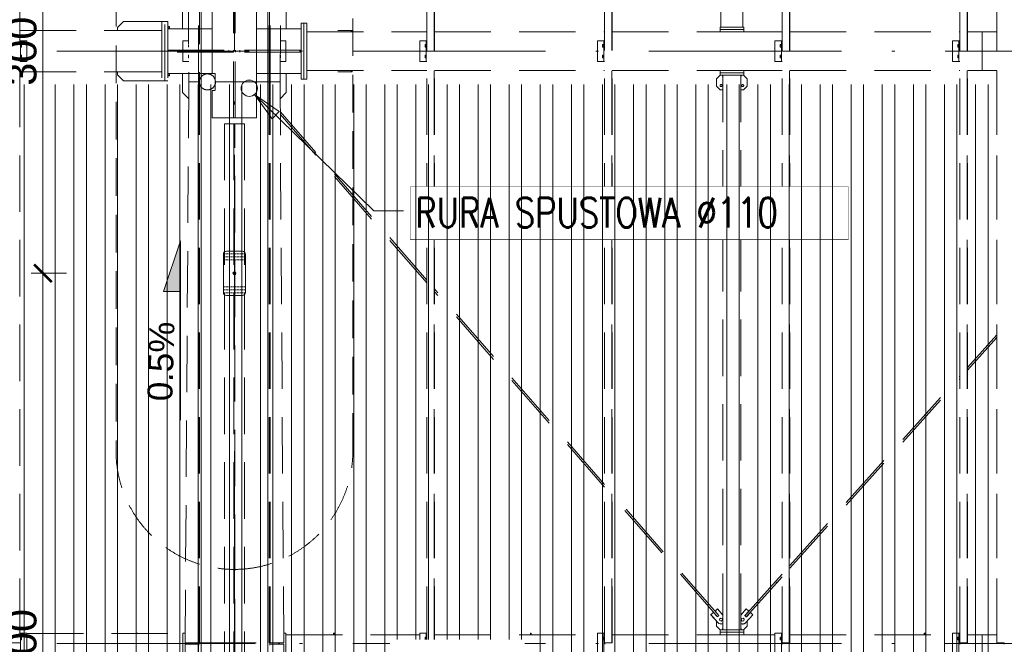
# Model space of a CAD drawing. Extents: x 256490 to 7565828, y -103950 to 5881792.
# Tile 11 of 101: x 279051 to 285702, y -88948 to -84730. Entities that reach past the tile are written whole.
import ezdxf

# ---------------------------------------------------------------- set-up
doc = ezdxf.new("R2010")
doc.units = 0
doc.header["$MEASUREMENT"] = 0
doc.set_wipeout_variables(frame=1)
for name, pattern in [('DASH', [0.75, 0.5, -0.25]), ('DASHDOT', [20, 13, -3.4, 0.2, -3.4]), ('DASHED', [19.05, 12.7, -6.35])]:
    doc.linetypes.add(name, pattern=pattern)
for name, color, linetype, lineweight in [('- AGP-1_WYMIARY', 7, 'Continuous', 20), ('-AGP1_widokowe', 7, 'Continuous', 15), ('BK_0.13', 4, 'Continuous', 9), ('BK_Beton', 140, 'Continuous', 15), ('BK_Kreskowanie', 215, 'Continuous', 5), ('BK_Opisy', 31, 'Continuous', 20), ('BK_Stal', 247, 'Continuous', 9), ('CZ-SR', 106, 'Continuous', 13), ('linii', 7, 'Continuous', 15), ('OSIE', 7, 'Continuous', 5)]:
    doc.layers.add(name, color=color, linetype=linetype, lineweight=lineweight)
for name, color, linetype in [('100_rzut_okna', 1, 'Continuous'), ('TB_CIENKA', 5, 'Continuous'), ('TB_WYMIAROWANIE', 5, 'Continuous')]:
    doc.layers.add(name, color=color, linetype=linetype)
doc.layers.add('tlo', color=7, linetype='Continuous', lineweight=9, true_color=0xb2b2b2)
doc.layers.add('wymiary', color=7, linetype='Continuous', lineweight=5, true_color=0x7f7f7f)
doc.styles.add('ARIAL', font='arial.ttf')
doc.styles.add('ROMANS', font='simplex.shx', dxfattribs={"width": 0.8, "oblique": 15})
doc.styles.add('styl1', font='simplex.shx', dxfattribs={"oblique": 5})
doc.dimstyles.new('1_100', dxfattribs={"dimscale": 10, "dimtxt": 25, "dimasz": 20, "dimexe": 10, "dimexo": 10, "dimgap": 1, "dimtad": 0, "dimdec": 0, "dimzin": 0, "dimdsep": 46, "dimtxsty": 'ROMANS', "dimblk1": 'OBLIQUE', "dimblk2": 'OBLIQUE', "dimsah": 1, "dimcen": 0, "dimdle": 10, "dimclrd": 256, "dimclre": 256, "dimclrt": 2, "dimadec": 0, "dimazin": 0, "dimtfac": 0.4, "dimtdec": 0, "dimtmove": 0, "dimatfit": 3, "dimldrblk": 'CLOSEDBLANK', "dimfxl": 1, "dimtvp": 1, "dimtolj": 1, "dimtzin": 0, "dimarcsym": 0})
doc.dimstyles.new('mosstowy 1-100', dxfattribs={"dimscale": 20, "dimtxt": 10, "dimasz": 6, "dimexe": 4, "dimexo": 4, "dimgap": 2, "dimtad": 1, "dimdec": 0, "dimlfac": 0.1, "dimtxsty": 'ARIAL', "dimblk": 'ARCHTICK', "dimcen": 4, "dimclrd": 256, "dimclre": 256, "dimclrt": 7, "dimadec": 0, "dimazin": 0, "dimtfac": 1, "dimtdec": 0, "dimtmove": 1, "dimatfit": 3, "dimfxl": 8, "dimfxlon": 1, "dimlwd": -1, "dimlwe": 9, "dimarcsym": 0})

# ---------------------------------------------------------------- blocks, each defined once
blk = doc.blocks.new('FGDFGDGDFG')
at = {"layer": 'tlo', "linetype": 'DASHED', "ltscale": 30}
for p, q in [((245119, -110636.6), (245119, -119071.6)), ((246236.3, -110646.6), (246261.3, -115284.1)), ((246327.3, -115284.1), (246327.3, -110646.6)), ((246332.3, -110646.6), (246332.3, -115284.1)), ((246334.3, -110646.7), (246334.3, -115270.3)), ((246804.3, -115284.2), (246804.3, -110646.7)), ((246806.3, -110646.6), (246806.3, -115284.1)), ((246811.3, -115284.1), (246811.3, -110646.6)), ((246877.3, -115284.1), (246902.3, -110646.6)), ((247869.4, -119071.6), (247869.5, -110636.6)), ((247919.4, -119071.6), (247919.4, -110636.6)), ((247919.6, -110636.6), (247919.5, -119071.6)), ((247920.9, -119071.6), (247920.9, -110636.6)), ((247921, -119071.6), (247921, -110636.6)), ((249069.3, -119071.6), (249069.3, -110636.6)), ((249119.3, -119071.6), (249119.3, -110636.6)), ((249119.4, -110636.6), (249119.4, -119071.6)), ((249120.8, -119071.6), (249120.8, -110636.6)), ((249120.9, -119071.6), (249120.9, -110636.6)), ((249854.2, -110649.6), (249854.2, -114914.6)), ((250004.2, -114914.6), (250004.2, -110649.6)), ((250269.1, -119071.6), (250269.2, -110636.6)), ((250319.1, -119071.6), (250319.1, -110636.6)), ((250319.2, -110636.6), (250319.2, -119071.6)), ((250320.6, -119071.6), (250320.6, -110636.6)), ((250320.7, -119071.6), (250320.7, -110636.6)), ((251469, -119071.6), (251469, -110636.6)), ((251519, -119071.6), (251519, -110636.6)), ((251519.1, -110636.6), (251519.1, -119071.6)), ((251520.5, -119071.6), (251520.5, -110636.6)), ((251520.6, -119071.6), (251520.6, -110636.6)), ((251717.9, -119071.6), (251717.9, -110636.6)), ((251718, -110636.6), (251718, -119071.6)), ((251719.4, -119071.6), (251719.4, -110636.6)), ((251719.5, -119071.6), (251719.5, -110636.6)), ((246419.2, -114626.6), (246419.2, -115226.6)), ((246563.5, -115526.6), (246563.5, -114626.6)), ((246575, -115526.6), (246575, -114626.6)), ((246719.2, -114626.6), (246719.2, -115526.6)), ((246219.2, -114796.6), (246219.2, -114926.6)), ((246919.2, -114926.6), (246919.2, -114796.6)), ((245779.1, -114916.6), (245819.1, -114876.6)), ((245779.3, -114916.6), (245779.1, -114916.6)), ((245779.1, -114936.6), (245779.1, -114916.6)), ((245819.3, -114876.6), (245779.3, -114916.6)), ((245779.3, -114916.6), (245779.3, -114936.6)), ((246079.2, -114876.6), (245819.1, -114876.6)), ((246099.2, -114876.6), (246079.2, -114876.6)), ((246079.2, -114876.6), (246079.2, -115276.6)), ((246099.2, -115276.6), (246099.2, -114876.6)), ((246099.2, -114876.6), (246119.2, -114876.6)), ((246099.2, -115276.6), (246099.2, -114876.6)), ((246119.2, -114876.6), (246119.2, -115276.6)), ((246119.2, -114909.3), (246131.7, -114909.3)), ((246131.7, -114917.9), (246119.2, -114917.9)), ((246131.7, -114909.3), (246131.7, -114926.6)), ((247019.2, -115266.6), (247019.2, -114886.6)), ((247019.2, -114886.6), (247039.2, -114886.6)), ((247059.2, -114886.6), (247039.2, -114886.6)), ((247039.2, -114886.6), (247039.2, -115266.6)), ((247059.2, -115266.6), (247059.2, -114886.6)), ((250009.2, -114914.6), (249849.2, -114914.6)), ((249849.2, -114914.6), (249849.2, -114930.6)), ((250009.2, -114930.6), (250009.2, -114914.6)), ((245119, -114936.6), (246079.2, -114936.6)), ((245779.3, -114936.6), (246079.2, -114936.6)), ((246119.2, -114926.6), (246259.3, -114926.6)), ((246119.2, -114926.6), (246119.2, -115226.6)), ((246219.2, -114926.6), (246259.3, -114926.6)), ((246259.3, -114926.6), (246419.2, -114926.6)), ((246419.2, -114926.6), (246419.2, -115226.6)), ((246719.2, -114926.6), (246719.2, -115226.6)), ((246879.2, -114926.6), (246719.2, -114926.6)), ((247019.2, -114926.6), (246879.2, -114926.6)), ((246879.2, -114926.6), (246919.2, -114926.6)), ((247019.2, -114926.6), (247019.2, -115226.6)), ((247059.2, -114946.6), (247869.5, -114946.6)), ((247365.1, -114936.6), (247266.8, -114936.6)), ((247358.7, -114946.6), (247358.7, -114936.6)), ((247365.1, -114946.6), (247365.1, -114936.6)), ((247921, -114946.6), (249069.3, -114946.6)), ((249120.9, -114946.6), (249849.2, -114946.6)), ((250009.2, -114930.6), (249849.2, -114930.6)), ((249849.2, -114930.6), (249849.2, -114946.6)), ((249849.2, -114930.6), (250009.2, -114930.6)), ((249849.2, -114946.6), (250009.2, -114946.6)), ((250009.2, -114946.6), (250009.2, -114930.6)), ((250009.2, -114946.6), (250269.2, -114946.6)), ((250320.7, -114946.6), (251469, -114946.6)), ((251520.6, -114946.6), (251619.2, -114946.6)), ((251619.2, -114946.6), (251619.2, -115206.6)), ((251619.2, -114946.6), (251619.2, -115206.6)), ((251619.2, -114946.6), (251717.9, -114946.6)), ((245119, -115006.6), (245124.7, -115006.6)), ((245167.7, -115006.6), (245124.7, -115006.6)), ((245124.7, -115006.6), (245124.7, -115146.6)), ((245124.7, -115032.6), (245131.9, -115032.6)), ((245124.7, -115041.6), (245132, -115041.6)), ((245124.7, -115050.6), (245131.9, -115050.6)), ((245132, -115041.6), (245131.9, -115032.6)), ((245131.9, -115050.6), (245132, -115041.6)), ((245167.7, -115146.6), (245167.7, -115006.6)), ((246221.6, -115006.6), (246221.6, -115006.6)), ((246221.6, -115006.6), (246259.8, -115006.6)), ((246221.6, -115146.6), (246221.6, -115006.6)), ((246221.6, -115006.6), (246221.6, -115146.6)), ((246258.6, -115041.6), (246258.7, -115032.6)), ((246258.7, -115050.6), (246258.6, -115041.6)), ((246259.9, -115032.6), (246258.7, -115032.6)), ((246260, -115050.6), (246258.7, -115050.6)), ((246258.9, -115041.6), (246258.8, -115032.6)), ((246258.9, -115041.6), (246258.8, -115050.6)), ((246260, -115041.6), (246258.9, -115041.6)), ((246879.9, -115050.6), (246878.5, -115050.6)), ((246879.9, -115032.6), (246878.6, -115032.6)), ((246878.6, -115041.6), (246879.7, -115041.6)), ((246878.8, -115006.6), (246917.1, -115006.6)), ((246879.7, -115041.6), (246879.8, -115032.6)), ((246879.8, -115050.6), (246879.7, -115041.6)), ((246879.9, -115032.6), (246880, -115041.6)), ((246880, -115041.6), (246879.9, -115050.6)), ((246917.1, -115146.6), (246917.1, -115006.6)), ((246917.1, -115146.6), (246917.1, -115006.6)), ((246917.1, -115006.6), (246917.1, -115006.6)), ((247869.5, -115006.6), (247820.9, -115006.6)), ((247820.9, -115006.6), (247820.9, -115146.6)), ((247856.6, -115041.6), (247856.7, -115032.6)), ((247863.8, -115041.6), (247856.6, -115041.6)), ((247856.6, -115041.6), (247856.7, -115050.6)), ((247856.7, -115032.6), (247863.8, -115032.6)), ((247856.7, -115050.6), (247863.8, -115050.6)), ((247863.8, -115006.6), (247863.8, -115146.6)), ((249069.3, -115006.6), (249020.8, -115006.6)), ((249020.8, -115006.6), (249020.8, -115146.6)), ((249056.4, -115041.6), (249056.5, -115032.6)), ((249063.7, -115041.6), (249056.4, -115041.6)), ((249056.4, -115041.6), (249056.5, -115050.6)), ((249056.5, -115032.6), (249063.7, -115032.6)), ((249056.5, -115050.6), (249063.7, -115050.6)), ((249063.7, -115006.6), (249063.7, -115146.6)), ((250269.2, -115006.6), (250220.6, -115006.6)), ((250220.6, -115006.6), (250220.6, -115146.6)), ((250256.3, -115041.6), (250256.4, -115032.6)), ((250263.5, -115041.6), (250256.3, -115041.6)), ((250256.3, -115041.6), (250256.4, -115050.6)), ((250256.4, -115032.6), (250263.5, -115032.6)), ((250256.4, -115050.6), (250263.5, -115050.6)), ((250263.5, -115006.6), (250263.5, -115146.6)), ((251469, -115006.6), (251420.5, -115006.6)), ((251420.5, -115006.6), (251420.5, -115146.6)), ((251456.1, -115041.6), (251456.2, -115032.6)), ((251463.4, -115041.6), (251456.1, -115041.6)), ((251456.1, -115041.6), (251456.2, -115050.6)), ((251456.2, -115032.6), (251463.4, -115032.6)), ((251456.2, -115050.6), (251463.4, -115050.6)), ((251463.4, -115006.6), (251463.4, -115146.6)), ((245124.7, -115102.6), (245131.9, -115102.6)), ((245124.7, -115111.6), (245132, -115111.6)), ((245124.7, -115120.6), (245131.9, -115120.6)), ((245132, -115111.6), (245131.9, -115102.6)), ((245131.9, -115120.6), (245132, -115111.6)), ((246119.2, -115070.8), (246562.5, -115070.8)), ((246562.5, -115082.3), (246119.2, -115082.3)), ((246258.6, -115111.6), (246258.7, -115102.6)), ((246258.7, -115120.6), (246258.6, -115111.6)), ((246260.3, -115102.6), (246258.7, -115102.6)), ((246260.4, -115120.6), (246258.7, -115120.6)), ((246258.9, -115111.6), (246258.8, -115102.6)), ((246258.9, -115111.6), (246258.8, -115120.6)), ((246260.3, -115111.6), (246258.9, -115111.6)), ((246532.5, -115082.3), (246532.5, -115070.8)), ((246562.5, -115070.8), (246562.5, -115082.3)), ((246576, -115082.3), (246576, -115070.8)), ((247019.2, -115070.8), (246576, -115070.8)), ((247019.2, -115082.3), (246576, -115082.3)), ((246606, -115082.3), (246606, -115070.8)), ((246879.9, -115120.6), (246878.1, -115120.6)), ((246879.9, -115102.6), (246878.2, -115102.6)), ((246878.2, -115111.6), (246879.7, -115111.6)), ((246879.7, -115111.6), (246879.8, -115102.6)), ((246879.8, -115120.6), (246879.7, -115111.6)), ((246879.9, -115102.6), (246880, -115111.6)), ((246880, -115111.6), (246879.9, -115120.6)), ((247856.6, -115111.6), (247856.7, -115102.6)), ((247863.8, -115111.6), (247856.6, -115111.6)), ((247856.6, -115111.6), (247856.7, -115120.6)), ((247856.7, -115102.6), (247863.8, -115102.6)), ((247856.7, -115120.6), (247863.8, -115120.6)), ((249056.4, -115111.6), (249056.5, -115102.6)), ((249063.7, -115111.6), (249056.4, -115111.6)), ((249056.4, -115111.6), (249056.5, -115120.6)), ((249056.5, -115102.6), (249063.7, -115102.6)), ((249056.5, -115120.6), (249063.7, -115120.6)), ((250256.3, -115111.6), (250256.4, -115102.6)), ((250263.5, -115111.6), (250256.3, -115111.6)), ((250256.3, -115111.6), (250256.4, -115120.6)), ((250256.4, -115102.6), (250263.5, -115102.6)), ((250256.4, -115120.6), (250263.5, -115120.6)), ((251456.1, -115111.6), (251456.2, -115102.6)), ((251463.4, -115111.6), (251456.1, -115111.6)), ((251456.1, -115111.6), (251456.2, -115120.6)), ((251456.2, -115102.6), (251463.4, -115102.6)), ((251456.2, -115120.6), (251463.4, -115120.6)), ((245124.7, -115146.6), (245119, -115146.6)), ((245167.7, -115146.6), (245124.7, -115146.6)), ((246221.6, -115146.6), (246221.6, -115146.6)), ((246221.6, -115146.6), (246260.5, -115146.6)), ((246917.1, -115146.6), (246878, -115146.6)), ((246917.1, -115146.6), (246917.1, -115146.6)), ((247820.9, -115146.6), (247869.5, -115146.6)), ((249020.8, -115146.6), (249069.3, -115146.6)), ((250220.6, -115146.6), (250269.2, -115146.6)), ((251420.5, -115146.6), (251469, -115146.6)), ((245119, -115216.6), (246079.2, -115216.6)), ((245779.1, -115236.6), (245779.1, -115216.6)), ((245779.3, -115236.6), (245779.1, -115236.6)), ((245779.1, -115236.6), (245819.1, -115276.6)), ((246079.2, -115216.6), (245779.3, -115216.6)), ((245779.3, -115216.6), (245779.3, -115236.6)), ((245779.3, -115236.6), (245819.3, -115276.6)), ((246261, -115226.6), (246119.2, -115226.6)), ((246131.7, -115235.3), (246119.2, -115235.3)), ((246131.7, -115243.9), (246119.2, -115243.9)), ((246131.7, -115226.6), (246131.7, -115243.9)), ((246219.2, -115356.6), (246219.2, -115226.6)), ((246219.2, -115226.6), (246261, -115226.6)), ((246419.2, -115226.6), (246261, -115226.6)), ((246340, -115256.1), (246351, -115243)), ((246351, -115243), (246365.4, -115234)), ((246365.4, -115234), (246382, -115229.8)), ((246382, -115229.8), (246399, -115231)), ((246399, -115231), (246414.8, -115237.4)), ((246414.8, -115237.4), (246427.9, -115248.4)), ((246419.2, -115226.6), (246434.2, -115226.6)), ((246427.9, -115248.4), (246436.9, -115262.8)), ((246434.2, -115226.6), (246435.8, -115226.9)), ((246435.8, -115226.9), (246437.2, -115227.6)), ((246437.2, -115227.6), (246435.8, -115226.9)), ((246437.2, -115227.6), (246438.3, -115228.7)), ((246438.3, -115228.7), (246437.2, -115227.6)), ((246438.3, -115228.7), (246439, -115230.1)), ((246439, -115230.1), (246438.3, -115228.7)), ((246439, -115230.1), (246439.2, -115231.6)), ((246439.2, -115231.6), (246439, -115230.1)), ((246439.2, -115231.6), (246439.2, -115274.6)), ((246439.2, -115231.6), (246439.2, -115231.6)), ((246439.2, -115231.6), (246439.2, -115336.6)), ((246877.6, -115226.6), (246719.2, -115226.6)), ((247019.2, -115226.6), (246877.6, -115226.6)), ((246877.6, -115226.6), (246919.2, -115226.6)), ((246919.2, -115226.6), (246919.2, -115356.6)), ((247059.2, -115206.6), (247869.5, -115206.6)), ((247365.1, -115216.6), (247266.8, -115216.6)), ((247358.7, -115216.6), (247358.7, -115206.6)), ((247365.1, -115216.6), (247365.1, -115206.6)), ((247921, -115206.6), (249069.3, -115206.6)), ((249120.9, -115206.6), (249849.2, -115206.6)), ((249826.1, -115263.6), (249851.1, -115238.6)), ((249849.2, -115206.6), (249849.2, -115222.6)), ((250009.2, -115206.6), (249849.2, -115206.6)), ((249849.2, -115222.6), (250009.2, -115222.6)), ((249849.2, -115222.6), (249849.2, -115238.6)), ((250009.2, -115222.6), (249849.2, -115222.6)), ((249849.2, -115238.6), (250009.2, -115238.6)), ((249865.4, -115238.6), (249865.4, -115248.6)), ((249865.4, -115248.6), (249869.2, -115248.6)), ((249869.2, -118984.6), (249869.2, -115238.6)), ((249989.2, -118984.6), (249989.2, -115238.6)), ((249993.1, -115248.6), (249989.2, -115248.6)), ((249993.1, -115238.6), (249993.1, -115248.6)), ((250032.3, -115263.6), (250007.3, -115238.6)), ((250009.2, -115222.6), (250009.2, -115206.6)), ((250009.2, -115206.6), (250269.2, -115206.6)), ((250009.2, -115238.6), (250009.2, -115222.6)), ((250320.7, -115206.6), (251469, -115206.6)), ((251520.6, -115206.6), (251619.2, -115206.6)), ((251619.2, -115206.6), (251717.9, -115206.6)), ((246079.2, -115276.6), (245819.1, -115276.6)), ((246079.2, -115276.6), (246099.2, -115276.6)), ((246119.2, -115276.6), (246099.2, -115276.6)), ((246261.2, -115284.1), (246236.2, -119071.6)), ((246324.2, -115284.1), (246261.2, -115284.1)), ((246261.3, -115284.1), (246327.2, -115284.1)), ((246330.8, -115284.1), (246324.2, -115284.1)), ((246327.2, -119071.6), (246327.2, -115284.1)), ((246332.3, -115284.1), (246327.3, -115284.1)), ((246330.8, -115284.1), (246332.2, -115284.1)), ((246332.2, -115288.9), (246332.8, -115284)), ((246332.2, -119071.6), (246332.2, -115284.1)), ((246332.2, -115284.1), (246332.2, -115284.1)), ((246332.8, -115290.3), (246332.2, -115288.9)), ((246332.8, -115284), (246332.3, -115284.1)), ((246332.3, -115284.1), (246332.3, -115284.1)), ((246332.3, -115284.1), (246332.8, -115284.2)), ((246332.8, -115284.5), (246332.5, -115288.9)), ((246332.5, -115288.9), (246332.8, -115290.3)), ((246332.8, -115284.2), (246333.6, -115271.9)), ((246332.8, -115284.2), (246332.8, -115284.2)), ((246332.8, -115290.3), (246336.6, -115305.4)), ((246333.6, -115271.9), (246340, -115256.1)), ((246334.2, -119071.4), (246334.2, -115296)), ((246345.6, -115319.9), (246336.6, -115305.4)), ((246358.7, -115330.8), (246345.6, -115319.9)), ((246433.5, -115312.2), (246422.5, -115325.3)), ((246439.8, -115296.4), (246433.5, -115312.2)), ((246436.9, -115262.8), (246441, -115279.4)), ((246439.2, -115274.6), (246439.2, -115293.6)), ((246439.2, -115293.6), (246439.2, -115336.6)), ((246440.7, -115283.9), (246439.8, -115296.4)), ((246441, -115279.4), (246440.7, -115284.2)), ((246804.2, -115283.9), (246440.7, -115283.9)), ((246440.7, -115284.2), (246804.3, -115284.2)), ((246804.2, -119071.4), (246804.2, -115283.9)), ((246804.2, -115283.9), (246805.6, -115284)), ((246804.3, -115284.2), (246805.7, -115284.2)), ((246805.6, -115284), (246806.2, -115284.1)), ((246805.7, -115284.2), (246806.2, -115284.1)), ((246806.2, -119071.6), (246806.2, -115284.1)), ((246806.2, -115284.1), (246806.2, -115284.1)), ((246806.2, -115284.1), (246807.7, -115284.1)), ((246806.3, -115284.1), (246806.3, -115284.1)), ((246807.7, -115284.1), (246806.3, -115284.1)), ((246807.7, -115284.1), (246811.2, -115284.1)), ((246807.7, -115284.1), (246814.3, -115284.1)), ((246811.2, -119071.6), (246811.2, -115284.1)), ((246877.2, -115284.1), (246811.3, -115284.1)), ((246814.3, -115284.1), (246877.3, -115284.1)), ((246902.2, -119071.6), (246877.2, -115284.1)), ((247039.2, -115266.6), (247019.2, -115266.6)), ((247039.2, -115266.6), (247059.2, -115266.6)), ((249826.1, -115313.6), (249826.1, -115263.6)), ((249851.1, -115338.6), (249826.1, -115313.6)), ((250007.3, -115338.6), (250032.3, -115313.6)), ((250032.3, -115313.6), (250032.3, -115263.6)), ((246260.5, -115397.9), (246219.2, -115356.6)), ((246374.5, -115337.2), (246358.7, -115330.8)), ((246391.5, -115338.4), (246374.5, -115337.2)), ((246408, -115334.3), (246391.5, -115338.4)), ((246422.5, -115325.3), (246408, -115334.3)), ((246434.2, -115341.6), (246419.2, -115341.6)), ((246419.2, -115341.6), (246419.2, -115526.6)), ((246435.8, -115341.4), (246434.2, -115341.6)), ((246437.2, -115340.7), (246435.8, -115341.4)), ((246435.8, -115341.4), (246437.2, -115340.7)), ((246438.3, -115339.6), (246437.2, -115340.7)), ((246437.2, -115340.7), (246438.3, -115339.6)), ((246439, -115338.2), (246438.3, -115339.6)), ((246438.3, -115339.6), (246439, -115338.2)), ((246439.2, -115336.6), (246439, -115338.2)), ((246439, -115338.2), (246439.2, -115336.6)), ((246439.2, -115336.6), (246439.2, -115336.6)), ((246919.2, -115356.6), (246878, -115397.9)), ((249869.2, -115338.6), (249851.1, -115338.6)), ((249989.2, -115338.6), (250007.3, -115338.6)), ((247869.5, -116623), (246878.5, -115484.6)), ((247869.5, -116641.3), (246878.7, -115503)), ((246719.2, -115526.6), (246419.2, -115526.6)), ((246636.7, -115566.6), (246501.7, -115566.6)), ((246501.7, -115566.6), (246501.7, -119071.4)), ((246565.9, -115566.6), (246565.9, -122586.6)), ((246572.5, -122586.6), (246572.5, -115566.6)), ((246636.7, -115566.6), (246636.7, -122586.6)), ((249069.3, -118001.5), (247921, -116682.3)), ((249069.3, -118019.8), (247921, -116700.5)), ((251520.6, -117212.6), (251717.9, -116992.6)), ((251520.6, -117230.6), (251717.9, -117010.6)), ((250320.7, -118550.6), (251469, -117270.1)), ((250320.7, -118568.6), (251469, -117288.1)), ((249841, -118888), (249120.9, -118060.7)), ((249831.9, -118895.9), (249120.9, -118079)), ((250224.9, -118657.5), (250269.1, -118608.1)), ((250233.8, -118665.5), (250269.1, -118626.1)), ((250017.9, -118888.3), (250224.9, -118657.5)), ((250026.9, -118896.3), (250233.8, -118665.5)), ((250233.8, -118665.5), (250224.9, -118657.5)), ((250224.9, -118657.5), (250233.8, -118665.5)), ((249832.8, -118842.1), (249815.5, -118857.2)), ((249869.2, -118883.9), (249832.8, -118842.1)), ((249989.2, -118884.3), (250026.7, -118842.5)), ((250043.9, -118857.8), (250026.7, -118842.5)), ((249804.9, -118866.4), (249787.6, -118881.4)), ((249787.6, -118881.4), (249833.5, -118934.2)), ((249787.7, -118881.6), (249787.6, -118881.4)), ((249833.6, -118934.4), (249787.7, -118881.6)), ((249831.2, -118896.5), (249804.9, -118866.4)), ((249815.5, -118857.2), (249841.7, -118887.3)), ((249815.5, -118857.2), (249815.6, -118857.3)), ((249815.6, -118857.3), (249841.7, -118887.3)), ((249831.2, -118896.5), (249833.1, -118894.8)), ((249833.2, -118894.7), (249833.1, -118894.8)), ((249833.2, -118894.7), (249839.6, -118889.2)), ((249836.4, -118891.9), (249833.2, -118894.7)), ((249839.6, -118889.2), (249836.4, -118891.9)), ((249839.7, -118889.1), (249839.6, -118889.2)), ((249839.7, -118889.1), (249841.7, -118887.3)), ((249846.3, -118910.8), (249854.3, -118904.1)), ((249848, -118921), (249846.3, -118910.8)), ((249854.3, -118904.1), (249864, -118907.7)), ((249864.2, -118907.9), (249864, -118907.7)), ((249864, -118907.7), (249865.8, -118918)), ((249864.2, -118907.9), (249865.9, -118918.1)), ((249995.5, -118906.8), (249992.2, -118916.7)), ((250005.7, -118904.7), (249995.5, -118906.8)), ((250012.5, -118912.5), (250005.7, -118904.7)), ((250009.2, -118922.4), (250012.5, -118912.5)), ((250043.9, -118857.8), (250017.2, -118887.6)), ((250043.9, -118857.8), (250017.2, -118887.6)), ((250017.2, -118887.6), (250019.2, -118889.4)), ((250025.5, -118895.1), (250019.2, -118889.4)), ((250071.4, -118882.5), (250024.7, -118934.6)), ((250024.7, -118934.6), (250071.4, -118882.5)), ((250025.6, -118895.1), (250025.5, -118895.1)), ((250025.6, -118895.1), (250027.6, -118896.9)), ((250027.6, -118896.9), (250054.3, -118867.2)), ((250043.9, -118857.8), (250043.9, -118857.8)), ((250043.9, -118857.8), (250043.9, -118857.8)), ((250071.4, -118882.5), (250054.3, -118867.2)), ((250071.4, -118882.5), (250071.4, -118882.5)), ((250071.4, -118882.5), (250071.4, -118882.5)), ((249826.1, -118925.7), (249826.1, -118959.6)), ((249826.1, -118959.6), (249851.1, -118984.6)), ((249833.5, -118934.2), (249833.6, -118934.4)), ((249833.5, -118934.2), (249840.7, -118940.2)), ((249840.8, -118940.4), (249833.6, -118934.4)), ((249840.7, -118940.2), (249849.4, -118943.8)), ((249849.5, -118943.9), (249840.8, -118940.4)), ((249848, -118921), (249848.2, -118921.2)), ((249857.8, -118924.6), (249848, -118921)), ((249849.4, -118943.8), (249858.8, -118944.4)), ((249858.9, -118944.6), (249849.5, -118943.9)), ((249865.8, -118918), (249857.8, -118924.6)), ((249857.8, -118924.6), (249857.9, -118924.8)), ((249865.9, -118918.1), (249857.9, -118924.8)), ((249858.8, -118944.4), (249867.9, -118942.1)), ((249868, -118942.3), (249858.9, -118944.6)), ((249865.4, -118984.6), (249865.4, -118974.6)), ((249865.4, -118974.6), (249869.2, -118974.6)), ((249865.8, -118918), (249865.9, -118918.1)), ((249867.9, -118942.1), (249869.2, -118941.3)), ((249869.2, -118941.5), (249868, -118942.3)), ((249993.1, -118974.6), (249989.2, -118974.6)), ((249992.2, -118916.7), (249999.1, -118924.5)), ((249993.1, -118984.6), (249993.1, -118974.6)), ((249999.1, -118924.5), (250009.2, -118922.4)), ((250032.3, -118959.6), (250007.3, -118984.6)), ((250017.4, -118940.5), (250024.7, -118934.6)), ((250024.7, -118934.6), (250017.4, -118940.6)), ((250024.7, -118934.6), (250024.7, -118934.6)), ((250032.3, -118926.1), (250032.3, -118959.6)), ((245119, -119006.6), (245124.7, -119006.6)), ((245167.7, -119006.6), (245124.7, -119006.6)), ((245124.7, -119006.6), (245124.7, -119146.6)), ((245124.7, -119032.6), (245131.9, -119032.6)), ((245124.7, -119041.6), (245132, -119041.6)), ((245132, -119041.6), (245131.9, -119032.6)), ((245131.9, -119050.6), (245132, -119041.6)), ((245167.7, -119146.6), (245167.7, -119006.6)), ((245167.7, -119009.1), (246221.6, -119009.1)), ((245914.2, -119006.6), (245908.2, -119006.6)), ((245908.2, -119009.1), (245908.2, -119006.6)), ((245914.2, -119009.1), (245914.2, -119006.6)), ((246221.6, -119006.6), (246221.6, -119006.6)), ((246221.6, -119006.6), (246236.7, -119006.6)), ((246221.6, -119146.6), (246221.6, -119006.6)), ((246221.6, -119006.6), (246221.6, -119146.6)), ((246901.8, -119006.6), (246917.1, -119006.6)), ((246917.1, -119146.6), (246917.1, -119006.6)), ((246917.1, -119146.6), (246917.1, -119006.6)), ((246917.1, -119006.6), (246917.1, -119006.6)), ((246917.2, -119016.6), (247820.9, -119016.6)), ((247244.2, -119006.6), (247238.2, -119006.6)), ((247238.2, -119016.6), (247238.2, -119006.6)), ((247244.2, -119016.6), (247244.2, -119006.6)), ((247869.4, -119006.6), (247820.9, -119006.6)), ((247820.9, -119006.6), (247820.9, -119146.6)), ((247856.6, -119041.6), (247856.7, -119032.6)), ((247863.8, -119041.6), (247856.6, -119041.6)), ((247856.6, -119041.6), (247856.7, -119050.6)), ((247856.7, -119032.6), (247863.8, -119032.6)), ((247863.8, -119146.6), (247863.8, -119006.6)), ((247921, -119016.6), (249020.8, -119016.6)), ((248574.2, -119006.6), (248568.2, -119006.6)), ((248568.2, -119016.6), (248568.2, -119006.6)), ((248574.2, -119016.6), (248574.2, -119006.6)), ((249069.3, -119006.6), (249020.8, -119006.6)), ((249020.8, -119006.6), (249020.8, -119146.6)), ((249056.4, -119041.6), (249056.5, -119032.6)), ((249063.7, -119041.6), (249056.4, -119041.6)), ((249056.4, -119041.6), (249056.5, -119050.6)), ((249056.5, -119032.6), (249063.7, -119032.6)), ((249063.7, -119146.6), (249063.7, -119006.6)), ((249120.9, -119016.6), (249849.2, -119016.6)), ((249849.2, -119000.6), (249849.2, -118984.6)), ((249849.2, -118984.6), (250009.2, -118984.6)), ((250009.2, -119000.6), (249849.2, -119000.6)), ((249849.2, -119016.6), (249849.2, -119000.6)), ((249849.2, -119000.6), (250009.2, -119000.6)), ((250009.2, -119016.6), (249849.2, -119016.6)), ((250009.2, -118984.6), (250009.2, -119000.6)), ((250009.2, -119000.6), (250009.2, -119016.6)), ((250009.2, -119016.6), (250220.6, -119016.6)), ((250269.1, -119006.6), (250220.6, -119006.6)), ((250220.6, -119006.6), (250220.6, -119146.6)), ((250256.3, -119041.6), (250256.4, -119032.6)), ((250263.5, -119041.6), (250256.3, -119041.6)), ((250256.3, -119041.6), (250256.4, -119050.6)), ((250256.4, -119032.6), (250263.5, -119032.6)), ((250263.5, -119146.6), (250263.5, -119006.6)), ((250320.7, -119016.6), (251420.5, -119016.6)), ((251234.2, -119006.6), (251228.2, -119006.6)), ((251228.2, -119016.6), (251228.2, -119006.6)), ((251234.2, -119016.6), (251234.2, -119006.6)), ((251469, -119006.6), (251420.5, -119006.6)), ((251420.5, -119006.6), (251420.5, -119146.6)), ((251456.1, -119041.6), (251456.2, -119032.6)), ((251463.4, -119041.6), (251456.1, -119041.6)), ((251456.1, -119041.6), (251456.2, -119050.6)), ((251456.2, -119032.6), (251463.4, -119032.6)), ((251463.4, -119146.6), (251463.4, -119006.6)), ((251520.6, -119016.6), (251619, -119016.6)), ((251619, -119016.6), (251619, -119136.6)), ((251619, -119016.6), (251717.9, -119016.6)), ((251619, -119016.6), (251619, -119136.6)), ((245119, -119071.6), (245067.7, -119071.6)), ((245124.7, -119050.6), (245131.9, -119050.6)), ((246236.2, -119071.6), (246329.2, -119071.6)), ((246324.3, -119081.6), (246236.3, -119081.6)), ((246236.3, -119081.6), (246261.3, -122869.1)), ((246265.6, -119081.6), (246265.6, -119071.6)), ((246266.6, -119081.6), (246266.6, -119071.6)), ((246272.6, -119081.6), (246272.6, -119071.6)), ((246329.2, -119081.6), (246324.3, -119081.6)), ((246327.3, -122869.1), (246327.3, -119081.6)), ((246329.2, -119088.1), (246329.2, -119071.6)), ((246329.2, -119071.6), (246809.2, -119071.6)), ((246329.2, -119071.6), (246329.2, -119071.6)), ((246329.2, -119075.1), (246809.2, -119075.1)), ((246332.2, -119071.6), (246332.8, -119071.5)), ((246332.8, -119071.5), (246334.2, -119071.4)), ((246334.2, -119071.4), (246804.2, -119071.4)), ((246334.2, -119071.5), (246804.2, -119071.5)), ((246469.7, -119071.6), (246469.7, -119071.4)), ((246485.7, -119071.6), (246485.7, -119071.4)), ((246485.7, -119071.6), (246485.7, -119071.4)), ((246501.7, -119071.4), (246501.7, -119071.6)), ((246501.7, -119071.6), (246501.7, -119071.4)), ((246501.7, -119071.6), (246501.7, -122586.6)), ((246636.7, -119071.6), (246636.7, -119071.4)), ((246636.7, -119071.4), (246636.7, -119071.6)), ((246652.7, -119071.6), (246652.7, -119071.4)), ((246652.7, -119071.6), (246652.7, -119071.4)), ((246668.7, -119071.6), (246668.7, -119071.4)), ((246804.2, -119071.4), (246805.6, -119071.5)), ((246805.6, -119071.5), (246806.2, -119071.6)), ((246809.2, -119088.1), (246809.2, -119071.6)), ((246809.2, -119071.6), (246809.2, -119071.6)), ((246809.2, -119071.6), (246814.2, -119071.6)), ((246902.3, -119081.6), (246809.3, -119081.6)), ((246814.2, -119071.6), (246902.2, -119071.6)), ((246866, -119081.6), (246866, -119071.6)), ((246872, -119081.6), (246872, -119071.6)), ((246873.1, -119081.6), (246873.1, -119071.6)), ((246877.3, -122869.1), (246902.3, -119081.6)), ((247856.7, -119050.6), (247863.8, -119050.6)), ((247919.4, -119071.6), (247869.4, -119071.6)), ((247869.8, -119071.6), (247869.8, -119081.6)), ((247871, -119081.6), (247871, -119071.6)), ((247919.5, -119071.6), (247919.4, -119071.6)), ((247920.9, -119071.6), (247919.5, -119071.6)), ((247921, -119071.6), (247920.9, -119071.6)), ((249056.5, -119050.6), (249063.7, -119050.6)), ((249119.3, -119071.6), (249069.3, -119071.6)), ((249069.7, -119071.6), (249069.7, -119081.6)), ((249070.9, -119081.6), (249070.9, -119071.6)), ((249119.4, -119071.6), (249119.3, -119071.6)), ((249120.8, -119071.6), (249119.4, -119071.6)), ((249120.9, -119071.6), (249120.8, -119071.6)), ((250256.4, -119050.6), (250263.5, -119050.6)), ((250319.1, -119071.6), (250269.1, -119071.6)), ((250269.5, -119071.6), (250269.5, -119081.6)), ((250270.7, -119081.6), (250270.7, -119071.6)), ((250319.2, -119071.6), (250319.1, -119071.6)), ((250320.6, -119071.6), (250319.2, -119071.6)), ((250320.7, -119071.6), (250320.6, -119071.6)), ((251456.2, -119050.6), (251463.4, -119050.6)), ((251519, -119071.6), (251469, -119071.6)), ((251469.4, -119071.6), (251469.4, -119081.6)), ((251470.6, -119081.6), (251470.6, -119071.6)), ((251519.1, -119071.6), (251519, -119071.6)), ((251520.5, -119071.6), (251519.1, -119071.6)), ((251520.6, -119071.6), (251520.5, -119071.6)), ((251718, -119071.6), (251717.9, -119071.6)), ((251769.5, -119071.6), (251718, -119071.6)), ((251767.9, -119081.6), (251767.9, -119071.6)), ((251769.1, -119071.6), (251769.1, -119081.6))]:
    blk.add_line(p, q, dxfattribs=at)
for centre, radius, start, end in [((246386.7, -115284.1), 54, 144.18385, 161.52511), ((246386.7, -115284.1), 55, 148.79502, 149.52952), ((246386.7, -115284.1), 54, 126.18385, 143.52511), ((246386.7, -115284.1), 55, 130.79502, 131.52952), ((246386.7, -115284.1), 54, 108.18385, 125.52511), ((246386.7, -115284.1), 55, 112.79502, 113.52952), ((246386.7, -115284.1), 54, 90.18385, 107.52511), ((246386.7, -115284.1), 55, 94.79502, 95.52952), ((246386.7, -115284.1), 54, 72.18385, 89.52511), ((246386.7, -115284.1), 55, 76.79502, 77.52952), ((246386.7, -115284.1), 54, 54.18385, 71.52511), ((246386.7, -115284.1), 55, 58.79502, 59.52952), ((246386.7, -115284.1), 54, 36.18385, 53.52511), ((246386.7, -115284.1), 55, 40.79502, 41.52952), ((246386.7, -115284.1), 54, 18.18385, 35.52511), ((246386.7, -115284.1), 55, 184.41207, 186.17206), ((246386.7, -115284.1), 54, 180.22691, 197.52511), ((246386.7, -115284.1), 54, 162.18385, 178.78091), ((246386.7, -115284.1), 55, 166.79502, 167.49757), ((246386.7, -115284.1), 54, 198.18385, 215.52511), ((246386.7, -115284.1), 55, 202.79502, 203.52952), ((246386.7, -115284.1), 54, 216.18385, 233.52511), ((246386.7, -115284.1), 55, 220.79502, 221.52952), ((246386.7, -115284.1), 54, 306.18385, 323.52511), ((246386.7, -115284.1), 54, 324.18385, 341.52511), ((246386.7, -115284.1), 55, 328.79502, 329.52952), ((246386.7, -115284.1), 55, 22.79502, 23.52952), ((246386.7, -115284.1), 54, 0.19465, 17.52511), ((246386.7, -115284.1), 54, 342.18385, 359.52511), ((246386.7, -115284.1), 55, 346.79502, 347.52952), ((246386.7, -115284.1), 55, 4.79502, 5.52952), ((249856.1, -115308.6), 7, 108, 288), ((249856.1, -115308.6), 7, 108, 288), ((249856.1, -115308.6), 7, 288, 108), ((249856.1, -115308.6), 7, 288, 108), ((250002.3, -115308.6), 7, 108, 288), ((250002.3, -115308.6), 7, 108, 288), ((250002.3, -115308.6), 7, 288, 108), ((250002.3, -115308.6), 7, 288, 108), ((246386.7, -115284.1), 54, 234.18385, 251.52511), ((246386.7, -115284.1), 55, 238.79502, 239.52952), ((246386.7, -115284.1), 54, 252.18385, 269.52511), ((246386.7, -115284.1), 55, 256.79502, 257.52952), ((246386.7, -115284.1), 54, 270.18385, 287.52511), ((246386.7, -115284.1), 55, 274.79502, 275.52952), ((246386.7, -115284.1), 54, 288.18385, 305.52511), ((246386.7, -115284.1), 55, 292.79502, 293.52952), ((246386.7, -115284.1), 55, 310.79502, 311.52952), ((250002.3, -118914.6), 30, 243.95648, 300.11789), ((250002.4, -118914.6), 30, 243.91011, 245.98714), ((250002.4, -118914.6), 30, 246.11775, 300.11791)]:
    blk.add_arc(centre, radius, start, end, dxfattribs=at)
blk = doc.blocks.new('FDSFSDFF')
at = {"layer": 'OSIE', "linetype": 'DASHDOT', "ltscale": 100}
for p, q in [((280502, -83481.6), (280502, -63276.8)), ((265302, -69481.6), (296302, -69481.6)), ((265302, -73481.6), (296302, -73481.6))]:
    blk.add_line(p, q, dxfattribs=at)
blk = doc.blocks.new('_ClosedBlank')
at = {"layer": 'TB_WYMIAROWANIE', "color": 0, "lineweight": -2}
for p, q in [((-1, 0.167), (0, 0)), ((-1, 0.167), (-1, -0.167)), ((0, 0), (-1, -0.167))]:
    blk.add_line(p, q, dxfattribs=at)
blk = doc.blocks.new('_Oblique')
at = {"color": 0, "lineweight": -2}
blk.add_line((-0.5, -0.5), (0.5, 0.5), dxfattribs=at)
blk = doc.blocks.new('zabezp')
at = {"layer": '- AGP-1_WYMIARY', "true_color": 0x291af9}
h = blk.add_hatch(color=180, dxfattribs=at)
h.dxf.hatch_style = 1
h.paths.add_polyline_path([(-16112.59, 5302.07, 1), (-16114.59, 5302.07, 1)])
at = {"layer": '- AGP-1_WYMIARY', "color": 180, "true_color": 0x291af9}
blk.add_lwpolyline([(-16128.51, 5307.51), (-16128.51, 5296.63, 0.414214), (-16126.51, 5294.63), (-16100.67, 5294.63, 0.414214), (-16098.67, 5296.63), (-16098.67, 5307.51, 0.414214), (-16100.67, 5309.51), (-16126.51, 5309.51, 0.414214)], format="xyb", close=True, dxfattribs=at)
at = {"layer": '- AGP-1_WYMIARY', "color": 180, "linetype": 'DASH', "ltscale": 2, "true_color": 0x291af9}
for points in [[(-16126.73, 5309.51), (-16126.73, 5294.63)], [(-16124.73, 5309.51), (-16124.73, 5294.63)], [(-16122.73, 5309.51), (-16122.73, 5294.63)], [(-16104.44, 5309.51), (-16104.44, 5294.63)], [(-16102.44, 5309.51), (-16102.44, 5294.63)], [(-16100.44, 5309.51), (-16100.44, 5294.63)]]:
    blk.add_lwpolyline(points, dxfattribs=at)
at = {"layer": '- AGP-1_WYMIARY', "color": 180, "true_color": 0x291af9}
blk.add_circle((-16113.59, 5302.07), 1, dxfattribs=at)
blk = doc.blocks.new('_ArchTick')
at = {"layer": '100_rzut_okna', "color": 0, "linetype": 'Continuous', "const_width": 0.15}
blk.add_lwpolyline([(-0.5, -0.5), (0.5, 0.5)], dxfattribs=at)
blk = doc.blocks.new('*D1545')
at = {"layer": 'Defpoints', "color": 0}
for p in [(279208.2, -86442.6), (280576.4, -86442.6), (280576.4, -91442.6)]:
    blk.add_point(p, dxfattribs=at)
at = {"layer": 'wymiary', "lineweight": 9}
for p, q in [((279368.2, -86442.6), (279128.2, -86442.6)), ((279368.2, -91442.6), (279128.2, -91442.6))]:
    blk.add_line(p, q, dxfattribs=at)
at = {"layer": 'wymiary'}
blk.add_line((279208.2, -91442.6), (279208.2, -86442.6), dxfattribs=at)
at = {"layer": 'wymiary', "xscale": 120, "yscale": 120, "zscale": 120}
for p, rotation in [((279208.2, -86442.6), 90), ((279208.2, -91442.6), 270)]:
    blk.add_blockref('_ArchTick', p, dxfattribs=dict(at, rotation=rotation))
at = {"layer": 'wymiary', "color": 7, "insert": (279066.1, -88942.6), "char_height": 200, "attachment_point": 5, "rotation": 90, "style": 'ARIAL'}
blk.add_mtext('500', dxfattribs=at)
blk = doc.blocks.new('*D1546')
at = {"layer": 'Defpoints', "color": 0}
for p in [(279208.2, -83442.6), (280576.4, -83442.6), (280576.4, -86442.6)]:
    blk.add_point(p, dxfattribs=at)
at = {"layer": 'wymiary', "lineweight": 9}
for p, q in [((279368.2, -83442.6), (279128.2, -83442.6)), ((279368.2, -86442.6), (279128.2, -86442.6))]:
    blk.add_line(p, q, dxfattribs=at)
at = {"layer": 'wymiary'}
blk.add_line((279208.2, -86442.6), (279208.2, -83442.6), dxfattribs=at)
at = {"layer": 'wymiary', "xscale": 120, "yscale": 120, "zscale": 120}
for p, rotation in [((279208.2, -83442.6), 90), ((279208.2, -86442.6), 270)]:
    blk.add_blockref('_ArchTick', p, dxfattribs=dict(at, rotation=rotation))
at = {"layer": 'wymiary', "color": 7, "insert": (279066, -84942.6), "char_height": 200, "attachment_point": 5, "rotation": 90, "style": 'ARIAL'}
blk.add_mtext('300', dxfattribs=at)
blk = doc.blocks.new('dfgfgdg')
at = {"layer": 'BK_Kreskowanie'}
for p, q in [((279082, -89706.6), (279082, -93584)), ((279208, -89706.6), (279208, -93584)), ((279292, -89706.6), (279292, -93584)), ((279418, -89706.6), (279418, -93584)), ((279502, -89706.6), (279502, -93584)), ((279628, -89706.6), (279628, -93584)), ((279712, -89706.6), (279712, -93584)), ((279838, -89706.6), (279838, -93584)), ((279922, -89706.6), (279922, -93584)), ((280048, -89706.6), (280048, -93584)), ((280132, -89706.6), (280132, -93584)), ((280258, -89706.6), (280258, -93584)), ((280342, -89706.6), (280342, -93584)), ((280468, -89706.6), (280468, -93584)), ((280552, -89706.6), (280552, -93584)), ((280678, -89706.6), (280678, -93584)), ((280762, -89706.6), (280762, -93584)), ((280888, -89706.6), (280888, -93584)), ((280972, -89706.6), (280972, -93584)), ((281098, -89706.6), (281098, -93584)), ((281182, -89706.6), (281182, -93584)), ((281308, -89706.6), (281308, -93584)), ((281392, -89706.6), (281392, -93584)), ((281518, -89706.6), (281518, -93584)), ((281602, -89706.6), (281602, -93584)), ((281728, -89706.6), (281728, -93584)), ((281812, -89706.6), (281812, -93584)), ((281938, -89706.6), (281938, -93584)), ((282022, -89706.6), (282022, -93584)), ((282148, -89706.6), (282148, -93584)), ((282232, -89706.6), (282232, -93584)), ((282358, -89706.6), (282358, -93584)), ((282442, -89706.6), (282442, -93584)), ((282568, -89706.6), (282568, -93584)), ((282652, -89706.6), (282652, -93584)), ((282778, -89706.6), (282778, -93584)), ((282862, -89706.6), (282862, -93584)), ((282988, -89706.6), (282988, -93584)), ((283072, -89706.6), (283072, -93584)), ((283198, -89706.6), (283198, -93584)), ((283282, -89706.6), (283282, -93584)), ((283408, -89706.6), (283408, -93584)), ((283492, -89706.6), (283492, -93584)), ((283618, -89706.6), (283618, -93584)), ((283702, -89706.6), (283702, -93584)), ((283828, -89706.6), (283828, -93584)), ((283912, -89706.6), (283912, -93584)), ((284038, -89706.6), (284038, -93584)), ((284122, -89706.6), (284122, -93584)), ((284248, -89706.6), (284248, -93584)), ((284332, -89706.6), (284332, -93584)), ((284458, -89706.6), (284458, -93584)), ((284542, -89706.6), (284542, -93584)), ((284668, -89706.6), (284668, -93584)), ((284752, -89706.6), (284752, -93584)), ((284878, -89706.6), (284878, -93584)), ((284962, -89706.6), (284962, -93584)), ((285088, -89706.6), (285088, -93584)), ((285172, -89706.6), (285172, -93584)), ((285298, -89706.6), (285298, -93584)), ((285382, -89706.6), (285382, -93584)), ((285508, -89706.6), (285508, -93584)), ((285592, -89706.6), (285592, -93584))]:
    blk.add_line(p, q, dxfattribs=at)
blk = doc.blocks.new('DFDSFSFDF')
at = {"layer": 'BK_0.13'}
for points in [[(290237.5, -83222.6), (290122.8, -82880.3), (290237.5, -82882.2)], [(290237.5, -83222.6), (290122.8, -82880.3), (290237.5, -82880.3)], [(290237.5, -86222.6), (290122.8, -86564.8), (290237.5, -86562.9)], [(290237.5, -86222.6), (290122.8, -86564.8), (290237.5, -86564.8)]]:
    blk.add_hatch(color=256, dxfattribs=at).paths.add_polyline_path(points)
at = {"elevation": 0}
blk.add_lwpolyline([(291791, -85858), (291791, -86213.3), (294748.2, -86213.3), (294748.2, -85858)], close=True, dxfattribs=at)
at = {"layer": 'BK_0.13'}
for p, q in [((290237.5, -83222.6), (290122.8, -82880.3)), ((290237.5, -83222.6), (290122.8, -82880.3)), ((290237.5, -86222.6, 0), (290122.8, -86564.8, 0)), ((290237.5, -86222.6, 0), (290122.8, -86564.8, 0))]:
    blk.add_line(p, q, dxfattribs=at)
at = {"layer": 'BK_Stal', "color": 4}
for p, q in [((290237.5, -83222.6), (290237.5, -82010.9)), ((290237.5, -86222.6, 0), (290237.5, -87434.2, 0))]:
    blk.add_line(p, q, dxfattribs=at)
blk.add_lwpolyline([(290122.8, -82880.3), (290237.5, -82880.3)], dxfattribs=at)
at = {"layer": 'BK_Stal', "color": 4, "elevation": 0}
blk.add_lwpolyline([(290122.8, -86564.8), (290237.5, -86564.8)], dxfattribs=at)
at = {"layer": 'CZ-SR', "ltscale": 10}
blk.add_circle((290702.3, -85192.6), 55, dxfattribs=at)
at = {"layer": 'BK_Opisy', "char_height": 168.75, "width": 3428.796, "attachment_point": 1, "rotation": 88.33987, "style": 'ARIAL'}
for insert in [(290013.1, -82635.3), (290013.1, -87303.3)]:
    blk.add_mtext('{0.5%', dxfattribs=dict(at, insert=insert))
at = {"layer": 'TB_CIENKA', "lineweight": 25}
for points in [[(290827, -81990), (291410.9, -81093.2), (291653.7, -81093.2)], [(290736.7, -85235.4), (291543.9, -86020.8), (291744, -86020.8)]]:
    blk.add_leader(points, dimstyle='1_100', override={"dimgap": 1, "dimtad": 0}, dxfattribs=at)
for points in [[(291653.7, -80915.6), (291653.7, -81270.8), (292562.9, -81270.8), (292562.9, -80915.6)], [(291791, -85858), (291791, -86213.3), (294748.2, -86213.3), (294748.2, -85858)]]:
    blk.add_wipeout(points).translate(0, 0, 0)
at = {"layer": 'BK_Opisy', "style": 'styl1', "width": 0.8}
for s, p in [('RYNNA', (291686.9, -81190)), ('RURA SPUSTOWA %%C110', (291824.2, -86132.4))]:
    blk.add_text(s, height=200, dxfattribs=at).set_placement(p)

msp = doc.modelspace()

# ---------------------------------------------------------------- linework, layer by layer
at = {"layer": '-AGP1_widokowe', "linetype": 'DASHED', "ltscale": 20}
msp.add_lwpolyline([(279702, -84141.9), (279702, -87641.9, 0.414214), (280502, -88441.9), (280502, -88441.9, 0.414214), (281302, -87641.9), (281302, -84141.9, 0.414214), (280502, -83341.9), (280502, -83341.9, 0.414214)], format="xyb", close=True, dxfattribs=at)
at = {"layer": 'BK_Beton', "ltscale": 10}
for points in [[(280277, -80542.6), (280277, -97342.6)], [(280727, -80542.6), (280727, -97342.6)]]:
    msp.add_lwpolyline(points, dxfattribs=at)

# ---------------------------------------------------------------- block references
at = {"layer": 'linii'}
for name, p in [('FDSFSDFF', (0, -15461)), ('FGDFGDGDFG', (33932.6, 30134))]:
    msp.add_blockref(name, p, dxfattribs=at)

# ---------------------------------------------------------------- next in the draw order: block references
msp.add_blockref('DFDSFSFDF', (-10100, 0), dxfattribs=at)

# ---------------------------------------------------------------- next in the draw order: block references
at = {"layer": '- AGP-1_WYMIARY', "xscale": 9.999999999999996, "yscale": 9.999999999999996, "zscale": 10, "rotation": 270}
msp.add_blockref('zabezp', (227481.3, -247578.4), dxfattribs=at)
at = {"layer": 'linii'}
msp.add_blockref('dfgfgdg', (0, 4539), dxfattribs=at)

# ---------------------------------------------------------------- next in the draw order: dimensions: what is measured, and where the dimension line sits
at = {"layer": 'wymiary'}
for base, p1, p2, picture, middle in [((279208.2, -83442.6), (280576.4, -86442.6), (280576.4, -83442.6), '*D1546', (279066, -84942.6)), ((279208.2, -86442.6), (280576.4, -91442.6), (280576.4, -86442.6), '*D1545', (279066.1, -88942.6))]:
    dim = msp.add_linear_dim(base=base, p1=p1, p2=p2, angle=90, dimstyle='mosstowy 1-100', override={"dimblk": 'ArchTick'}, dxfattribs=at)
    dim.commit()
    dim.dimension.update_dxf_attribs({"geometry": picture, "text_midpoint": middle})

# ---------------------------------------------------------------- next in the draw order: wipeouts: each hides what was drawn before it
msp.add_wipeout([(281553.7, -88915.6), (281553.7, -89270.8), (282462.9, -89270.8), (282462.9, -88915.6)]).translate(0, 0, 0)

doc.saveas('drawing.dxf')
